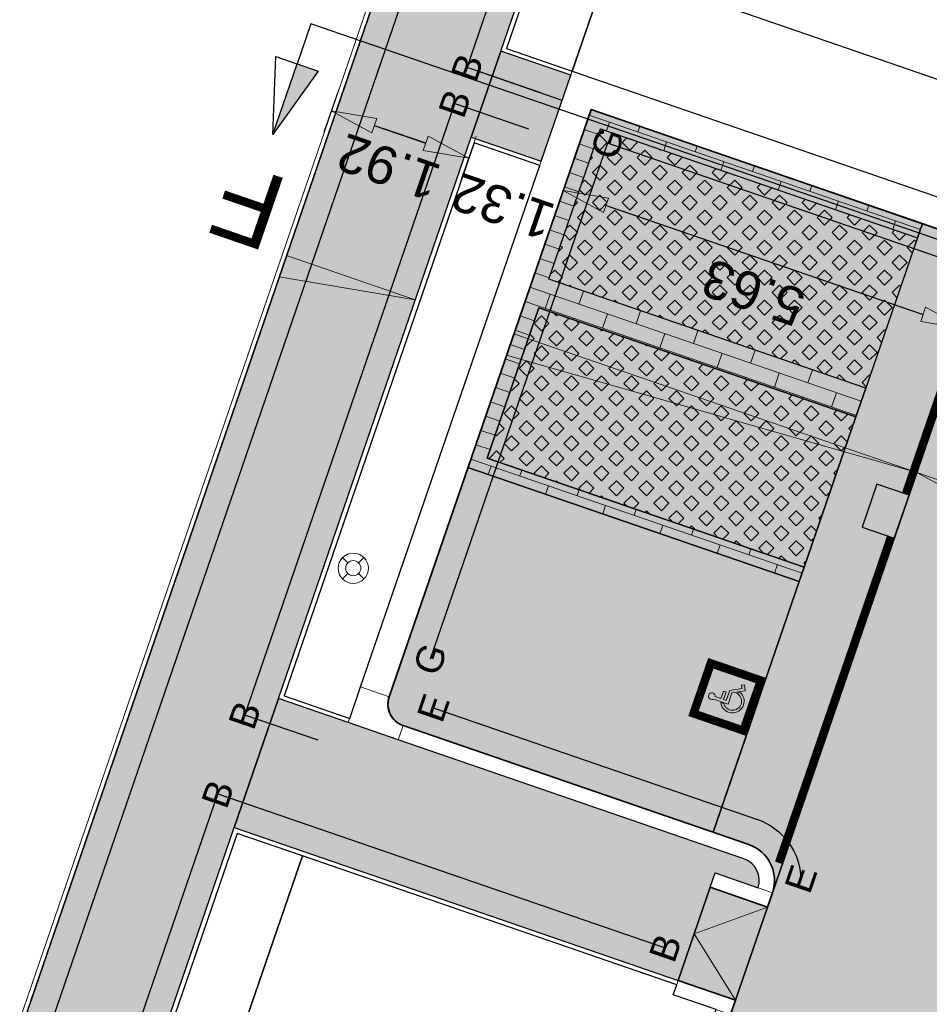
# Model space of a CAD drawing. Header units: metres. Extents: x 131295 to 132236, y 397710 to 398702.
# Tile 47 of 127: x 131478 to 131490, y 397944 to 397957. Entities that reach past the tile are written whole.
import ezdxf
from ezdxf.enums import TextEntityAlignment as Align

# ---------------------------------------------------------------- set-up
doc = ezdxf.new("R2010")
doc.units = ezdxf.units.M
doc.linetypes.add('AL-MATERIAALS', pattern=[2, 1, -1])
doc.linetypes.add('MA-1-3', pattern=[4, 1, -3])
doc.layers.get('Defpoints').update_dxf_attribs({"color": 128})
for name, color, linetype, lineweight in [('N-D-dwarsprofiel situatie @ 0.2', 7, 'Continuous', 25), ('N-IE-markering 1 - 3 streep 0.10', 255, 'MA-1-3', 18), ('N-IE-markering ononderbroken', 255, 'Continuous', 18), ('N-IE-verkeersbordpaal @ 0.2', 190, 'Continuous', 18), ('N-KO-inritperronband 180-200x250mm', 3, 'Continuous', 35), ('N-KO-opsluitband 60x200mm', 2, 'Continuous', 25), ('N-KO-opsluitband achterkant', 8, 'Continuous', 5), ('N-KO-tekst banden', 1, 'Continuous', 18), ('N-KO-trottoirband 180-200x250mm', 3, 'Continuous', 35), ('N-KO-trottoirband 380-400x250mm', 3, 'Continuous', 35), ('N-KO-trottoirband achterkant', 8, 'Continuous', 5), ('N-RI-straatkolk', 7, 'Continuous', 25), ('N-VH-afschotrichting', 250, 'Continuous', 18), ('N-VH-afschotrichting @ 0.2', 250, 'Continuous', 18), ("N-VH-arcering 'MAT' grijs 254", 254, 'Continuous', 18), ('N-VH-arcering betontegels blokverband', 8, 'Continuous', 5), ('N-VH-arcering betontegels halfsteensverband', 8, 'Continuous', 5), ('N-VH-arcering grasbetontegels', 8, 'Continuous', 5), ('N-VH-arcering SBS WF halfsteensverband', 8, 'Continuous', 5), ('X-AL-maatvoering', 1, 'Continuous', 18), ('X-AL-materiaalscheiding', 1, 'AL-MATERIAALS', 18)]:
    doc.layers.add(name, color=color, linetype=linetype, lineweight=lineweight)
for name, color, linetype, lineweight, true_color in [('N-GR-arcering gras', 7, 'Continuous', 5, 0xecffb3), ("N-VH-arcering 'MAT' kleur 1 (heiderood)", 7, 'Continuous', 18, 0xd98c8c), ("N-VH-arcering 'MAT' kleur 5 (roodbruin)", 7, 'Continuous', 18, 0xc5a6a0)]:
    doc.layers.add(name, color=color, linetype=linetype, lineweight=lineweight, true_color=true_color)
for name, color, linetype, plot in [('X-AL-contourlijnen', 30, 'Continuous', False), ('X-AL-hulplijn bandenlijnnummers', 30, 'Continuous', False), ('X-AL-hulplijn hoogtetekst', 190, 'Continuous', False)]:
    doc.layers.add(name, color=color, linetype=linetype, plot=plot)
doc.styles.add('CS Annotative', font='arial.ttf')
doc.dimstyles.new('CS Annotative', dxfattribs={"dimtxt": 2.5, "dimasz": 3, "dimexe": 0.18, "dimexo": 0.0625, "dimgap": 1, "dimtad": 1, "dimzin": 0, "dimdsep": 46, "dimtxsty": 'CS Annotative', "dimblk": 'CS Dimensionpijl', "dimcen": 0, "dimse1": 1, "dimse2": 1, "dimclrd": 256, "dimclre": 256, "dimclrt": 2, "dimadec": 0, "dimazin": 0, "dimtm": 1e-09, "dimtfac": 1, "dimtofl": 0, "dimtmove": 1, "dimatfit": 3, "dimfxl": 1, "dimtfillclr": 256, "dimtolj": 1, "dimtzin": 0, "dimarcsym": 0})

# ---------------------------------------------------------------- blocks, each defined once
blk = doc.blocks.new('*U165')
at = {"true_color": 0xffffff}
h = blk.add_hatch(color=7, dxfattribs=at)
h.dxf.hatch_style = 1
edge = h.paths.add_edge_path()
edge.add_line((-0.08393908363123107, 0.3889827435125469), (-0.06714476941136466, 0.2680391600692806))
edge.add_line((-0.0671447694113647, 0.2680391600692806), (-0.3337279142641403, 0.224838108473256))
edge.add_line((-0.3337279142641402, 0.224838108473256), (-0.4088853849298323, 0.006378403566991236))
edge.add_line((-0.4088853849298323, 0.006378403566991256), (-0.6942867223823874, 0.1045660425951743))
edge.add_arc((-0.7289931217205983, 0.1616810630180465), 0.06683307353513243, 160.9582854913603, 301.2852928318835, ccw=False)
edge.add_arc((-0.7289623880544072, 0.1616704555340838), 0.06686558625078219, -6.841474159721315, 160.9582854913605, ccw=False)
edge.add_line((-0.6625729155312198, 0.1537052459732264), (-0.5507660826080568, 0.115239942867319))
edge.add_line((-0.5507660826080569, 0.115239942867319), (-0.4999011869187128, 0.2630885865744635))
edge.add_line((-0.4999011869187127, 0.2630885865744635), (-0.4462066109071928, 0.2446158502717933))
edge.add_line((-0.4462066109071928, 0.2446158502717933), (-0.497071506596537, 0.09676720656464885))
edge.add_line((-0.497071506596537, 0.09676720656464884), (-0.4448435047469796, 0.07879902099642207))
edge.add_line((-0.4448435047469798, 0.07879902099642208), (-0.3765406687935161, 0.2749409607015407))
edge.add_line((-0.3765406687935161, 0.2749409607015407), (-0.1281917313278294, 0.315364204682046))
edge.add_line((-0.1281917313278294, 0.315364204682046), (-0.1403595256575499, 0.3804235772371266))
edge.add_line((-0.1403595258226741, 0.3804235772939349), (-0.08393908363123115, 0.3889827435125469))
h = blk.add_hatch(color=7, dxfattribs=at)
h.dxf.hatch_style = 1
edge = h.paths.add_edge_path()
edge.add_line((-0.2358703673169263, 0.2199649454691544), (-0.1666229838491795, 0.2323387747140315))
edge.add_arc((-0.3199415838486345, 0.06162286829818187), 0.2294569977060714, 341.140652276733, 408.07324095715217, ccw=False)
edge.add_arc((-0.3220032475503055, 0.0623270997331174), 0.2316356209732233, 186.7605748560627, 341.140652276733, ccw=False)
edge.add_line((-0.5520282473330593, 0.03505879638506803), (-0.4924494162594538, 0.0145616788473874))
edge.add_arc((-0.3198620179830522, 0.062754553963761), 0.179189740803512, 195.6017270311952, 340.8254340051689)
edge.add_arc((-0.3188044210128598, 0.06238678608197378), 0.1780700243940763, 340.8254340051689, 422.2419775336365)
at = {"layer": 'N-VH-arcering betontegels halfsteensverband'}
h = blk.add_hatch(color=256, dxfattribs=at)
h.dxf.hatch_style = 1
h.paths.add_polyline_path([(-0.1463938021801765, -0.4255218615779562), (0.1463938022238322, 0.4255218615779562), (-0.7046499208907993, 0.718309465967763), (-0.9974375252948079, -0.1327342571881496)])
at = {"color": 7, "lineweight": 0, "true_color": 0xffffff}
for points in [[(-0.08393908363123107, 0.3889827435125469), (-0.0671447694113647, 0.2680391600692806), (-0.3337279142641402, 0.224838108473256), (-0.4088853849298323, 0.006378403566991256), (-0.6942867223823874, 0.1045660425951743, -0.7023360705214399), (-0.7921691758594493, 0.1834857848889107, -0.898823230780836), (-0.6625729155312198, 0.1537052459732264), (-0.5507660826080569, 0.115239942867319), (-0.4999011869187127, 0.2630885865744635), (-0.4462066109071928, 0.2446158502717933), (-0.497071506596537, 0.09676720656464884), (-0.4448435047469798, 0.07879902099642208), (-0.3765406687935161, 0.2749409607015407), (-0.1281917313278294, 0.315364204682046), (-0.1403595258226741, 0.3804235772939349)], [(-0.2358703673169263, 0.2199649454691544), (-0.1666229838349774, 0.2323387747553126, -0.3006450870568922), (-0.1028029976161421, -0.01254820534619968, -0.798147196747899), (-0.5520282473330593, 0.03505879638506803), (-0.4924494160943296, 0.01456167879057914, 0.7347322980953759), (-0.150613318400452, 0.003900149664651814, 0.3709857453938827), (-0.2358703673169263, 0.2199649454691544)]]:
    blk.add_lwpolyline(points, format="xyb", close=True, dxfattribs=at)
at = {"layer": 'N-VH-arcering betontegels halfsteensverband', "flags": 128}
blk.add_lwpolyline([(-0.1463938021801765, -0.4255218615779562), (0.1463938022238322, 0.4255218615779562), (-0.7046499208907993, 0.718309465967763), (-0.9974375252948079, -0.1327342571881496)], close=True, dxfattribs=at)
blk = doc.blocks.new('CS Dimensionpijl')
h = blk.add_hatch(color=256)
h.dxf.hatch_style = 1
h.paths.add_polyline_path([(-1, -0.1666666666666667), (0, 0), (-1, 0.1666666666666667)])
at = {"flags": 128}
blk.add_lwpolyline([(0, 0.5), (0, -0.5)], dxfattribs=at)
blk.add_lwpolyline([(-1, -0.1666666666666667), (0, 0), (-1, 0.1666666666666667)], close=True, dxfattribs=at)
blk = doc.blocks.new('*D356')
at = {"layer": 'Defpoints', "color": 0, "transparency": 16777216}
for p in [(131482.8942012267, 397958.1416710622), (131484.7097614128, 397957.5170574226), (131483.7338027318, 397954.680245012)]:
    blk.add_point(p, dxfattribs=at)
at = {"layer": 'X-AL-maatvoering', "lineweight": -2, "transparency": 16777216}
blk.add_line((131482.4856050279, 397955.1096669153), (131483.1664402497, 397954.8754367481), dxfattribs=at)
at = {"layer": 'X-AL-maatvoering', "lineweight": -2, "transparency": 16777216, "xscale": 0.6000000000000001, "yscale": 0.6000000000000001, "zscale": 0.6000000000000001}
for p, rotation in [((131481.9182425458, 397955.3048586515), 161.0150634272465), ((131483.7338027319, 397954.680245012), 341.0150634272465)]:
    blk.add_blockref('CS Dimensionpijl', p, dxfattribs=dict(at, rotation=rotation))
at = {"layer": 'X-AL-maatvoering', "color": 2, "transparency": 16777216, "insert": (131482.6779090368, 397954.5620310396), "char_height": 0.5, "attachment_point": 5, "rotation": 161.0150634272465, "style": 'CS Annotative'}
blk.add_mtext('\\A1;1.92', dxfattribs=at)
blk = doc.blocks.new('*D357')
at = {"layer": 'Defpoints', "color": 0, "transparency": 16777216}
for p in [(131484.7097614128, 397957.5170574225), (131484.9817815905, 397954.2508983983), (131484.9817815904, 397954.2508983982)]:
    blk.add_point(p, dxfattribs=at)
at = {"layer": 'X-AL-maatvoering', "lineweight": -2, "transparency": 16777216}
for p, q in [((131483.1664402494, 397954.8754367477), (131482.5990777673, 397955.0706284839)), ((131485.5491440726, 397954.055706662), (131486.1165065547, 397953.8605149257))]:
    blk.add_line(p, q, dxfattribs=at)
at = {"layer": 'X-AL-maatvoering', "lineweight": -2, "transparency": 16777216, "xscale": 0.6000000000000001, "yscale": 0.6000000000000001, "zscale": 0.6000000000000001}
for p, rotation in [((131483.7338027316, 397954.6802450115), 341.0150634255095), ((131484.9817815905, 397954.2508983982), 161.0150634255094)]:
    blk.add_blockref('CS Dimensionpijl', p, dxfattribs=dict(at, rotation=rotation))
at = {"layer": 'X-AL-maatvoering', "color": 2, "transparency": 16777216, "insert": (131484.1856278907, 397954.0431448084), "char_height": 0.5, "attachment_point": 5, "rotation": 161.01506342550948, "style": 'CS Annotative'}
blk.add_mtext('\\A1;1.32', dxfattribs=at)
blk = doc.blocks.new('*D358')
at = {"layer": 'Defpoints', "color": 0, "transparency": 16777216}
for p in [(131484.9817815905, 397954.2508983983), (131490.3055328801, 397952.4193492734), (131487.7352660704, 397944.9483723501)]:
    blk.add_point(p, dxfattribs=at)
at = {"layer": 'X-AL-maatvoering', "lineweight": -2, "transparency": 16777216}
blk.add_line((131485.5491440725, 397954.0557066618), (131489.738170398, 397952.6145410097), dxfattribs=at)
at = {"layer": 'X-AL-maatvoering', "lineweight": -2, "transparency": 16777216, "xscale": 0.6000000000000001, "yscale": 0.6000000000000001, "zscale": 0.6000000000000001}
for p, rotation in [((131484.9817815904, 397954.250898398), 161.0150634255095), ((131490.3055328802, 397952.4193492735), 341.0150634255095)]:
    blk.add_blockref('CS Dimensionpijl', p, dxfattribs=dict(at, rotation=rotation))
at = {"layer": 'X-AL-maatvoering', "color": 2, "transparency": 16777216, "insert": (131487.4954881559, 397952.9044417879), "char_height": 0.5, "attachment_point": 5, "rotation": 161.01506342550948, "style": 'CS Annotative'}
blk.add_mtext('\\A1;5.63', dxfattribs=at)
blk = doc.blocks.new('*U442')
at = {"ltscale": 0.2}
h = blk.add_hatch(color=256, dxfattribs=at)
h.dxf.hatch_style = 1
h.paths.add_polyline_path([(0, 0), (-8.510438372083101, 2.92787643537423), (-8.998417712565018, 1.509470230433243)])
blk.add_lwpolyline([(0, 0), (-8.510438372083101, 2.92787643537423), (-8.998417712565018, 1.509470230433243)], close=True, dxfattribs=at)
blk = doc.blocks.new('*U443')
at = {"ltscale": 0.2}
h = blk.add_hatch(color=256, dxfattribs=at)
h.dxf.hatch_style = 1
h.paths.add_polyline_path([(0, 0), (-26.61875645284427, 9.157745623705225), (-27.10673579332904, 7.739339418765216)])
blk.add_lwpolyline([(0, 0), (-26.61875645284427, 9.157745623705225), (-27.10673579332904, 7.739339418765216)], close=True, dxfattribs=at)
blk = doc.blocks.new('*U445')
at = {"ltscale": 0.2}
h = blk.add_hatch(color=256, dxfattribs=at)
h.dxf.hatch_style = 1
h.paths.add_polyline_path([(0, 0), (8.53224326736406, -2.935378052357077), (8.044263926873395, -4.353784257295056)])
blk.add_lwpolyline([(0, 0), (8.53224326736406, -2.935378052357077), (8.044263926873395, -4.353784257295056)], close=True, dxfattribs=at)
blk = doc.blocks.new('*U518')
blk.add_hatch(color=256).paths.add_polyline_path([(-57.64961600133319, 16.86355064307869), (-56.24983926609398, 16.38271133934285), (-59.25654223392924, 12.19140063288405)])
for p, q in [((-59.25654223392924, 12.19140063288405), (-59.05066343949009, 17.34482644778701)), ((-59.05066343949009, 17.34482644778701), (-57.65025135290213, 16.86376889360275)), ((-59.25654223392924, 12.19140063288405), (-57.64961600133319, 16.86355064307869)), ((-56.24983926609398, 16.38271133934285), (-59.25654223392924, 12.19140063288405)), ((-57.64961600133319, 16.86355064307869), (-56.24983926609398, 16.38271133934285))]:
    blk.add_line(p, q)
at = {"ltscale": 10, "flags": 128}
blk.add_lwpolyline([(-56.73792976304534, 19.5142851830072), (-57.64961600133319, 16.86355064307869)], dxfattribs=at)
blk.add_lwpolyline([(42.553447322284, -14.6357138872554), (-56.73792976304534, 19.5142851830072)])
at = {"lineweight": 50, "style": 'CS Annotative'}
for tag, p in [('Dwp2:', (-60.88193229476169, 7.474620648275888)), ('Dwp1:', (38.41143310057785, -26.68771778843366))]:
    blk.add_attdef(tag, text='', height=5, rotation=161.02, dxfattribs=at).set_placement(p, align=Align.MIDDLE_CENTER)
blk = doc.blocks.new('CS Verkeersbordpaal')
at = {"flags": 128}
for points in [[(-0.7071067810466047, 0.7071067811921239), (-0.3535533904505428, 0.3535533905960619)], [(0.3535533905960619, 0.3535533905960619), (0.7071067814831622, 0.7071067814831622)], [(-0.7071067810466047, -0.7071067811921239), (-0.3535533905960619, -0.3535533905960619)], [(0.3535533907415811, -0.3535533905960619), (0.707106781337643, -0.7071067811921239)]]:
    blk.add_lwpolyline(points, dxfattribs=at)
for radius in [1, 0.5000000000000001]:
    blk.add_circle((0, 0), radius)
blk = doc.blocks.new('*U141')
blk.add_lwpolyline([(-1.601851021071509, 2.178663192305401), (-2.627170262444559, -0.640684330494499), (-0.5126596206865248, -1.40967376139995), (0.5126596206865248, 1.40967376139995)], close=True)
blk.add_solid([(-1.601851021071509, 2.178663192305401), (0.5126596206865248, 1.40967376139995), (-1.601851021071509, 2.178663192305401), (-2.627170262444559, -0.640684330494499)])

msp = doc.modelspace()

# ---------------------------------------------------------------- hatches: boundary and pattern name
at = {"layer": 'N-GR-arcering gras'}
h = msp.add_hatch(color=256, dxfattribs=at)
h.dxf.hatch_style = 1
h.paths.add_polyline_path([(131488.9799059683, 397951.6400592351), (131484.790879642, 397953.0812248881), (131485.4740507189, 397955.0669935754), (131489.6630770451, 397953.6258279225)])
h = msp.add_hatch(color=256, dxfattribs=at)
h.dxf.hatch_style = 1
h.paths.add_polyline_path([(131488.849778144, 397951.2618175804), (131484.6607518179, 397952.7029832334), (131483.9775807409, 397950.7172145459), (131488.1666070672, 397949.2760488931)])
at = {"layer": "N-VH-arcering 'MAT' grijs 254"}
h = msp.add_hatch(color=256, dxfattribs=at)
h.dxf.hatch_style = 1
edge = h.paths.add_edge_path()
edge.add_line((131469.720884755, 397919.6016421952), (131468.6937363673, 397916.2076356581))
edge.add_line((131468.6937363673, 397916.2076356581), (131468.4773752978, 397915.0086965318))
edge.add_line((131468.4773752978, 397915.0086965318), (131471.6858443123, 397914.4296948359))
edge.add_line((131471.6858443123, 397914.4296948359), (131472.6788368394, 397914.3013070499))
edge.add_arc((131473.529258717, 397919.0253712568), 4.800000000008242, 259.7949652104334, 311.7805349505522)
edge.add_line((131476.7273987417, 397915.4459997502), (131471.7242056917, 397916.3457020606))
edge.add_arc((131471.9011924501, 397917.3299152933), 0.9999999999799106, 161.0447215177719, 259.8057040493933, ccw=False)
edge.add_line((131470.9554200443, 397917.6547453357), (131475.5837711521, 397931.1306132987))
edge.add_line((131475.5837711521, 397931.1306132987), (131475.9735672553, 397932.2655403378))
edge.add_line((131475.9735672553, 397932.2655403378), (131478.6631603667, 397940.0965369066))
edge.add_line((131478.6631603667, 397940.0965369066), (131479.0529564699, 397941.2314639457))
edge.add_line((131479.0529564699, 397941.2314639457), (131480.6354771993, 397945.8391179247))
edge.add_line((131480.6354771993, 397945.8391179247), (131481.220171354, 397947.5415084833))
edge.add_line((131481.220171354, 397947.5415084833), (131483.7668392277, 397954.9563651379))
edge.add_line((131483.7668392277, 397954.9563651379), (131484.1566353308, 397956.0912921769))
edge.add_line((131484.1566353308, 397956.0912921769), (131485.1168426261, 397958.8870236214))
edge.add_line((131485.1168426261, 397958.8870236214), (131485.5066387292, 397960.0219506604))
edge.add_line((131485.5066387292, 397960.0219506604), (131488.1962318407, 397967.8529472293))
edge.add_line((131488.1962318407, 397967.8529472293), (131488.5860279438, 397968.9878742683))
edge.add_line((131488.5860279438, 397968.9878742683), (131489.8705430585, 397972.7278576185))
edge.add_line((131489.8705430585, 397972.7278576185), (131490.2603391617, 397973.8627846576))
edge.add_line((131490.2603391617, 397973.8627846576), (131492.9499322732, 397981.6937812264))
edge.add_line((131492.9499322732, 397981.6937812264), (131493.3397283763, 397982.8287082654))
edge.add_line((131493.3397283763, 397982.8287082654), (131494.9180317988, 397987.4240831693))
edge.add_line((131494.9180317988, 397987.4240831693), (131495.307827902, 397988.5590102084))
edge.add_line((131495.307827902, 397988.5590102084), (131497.9974210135, 397996.3900067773))
edge.add_line((131497.9974210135, 397996.3900067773), (131498.3872171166, 397997.5249338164))
edge.add_line((131498.3872171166, 397997.5249338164), (131500.5216417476, 398003.7395065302))
edge.add_arc((131501.4674141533, 398003.4146764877), 0.9999999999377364, 71.01506341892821, 161.0447215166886, ccw=False)
edge.add_line((131501.7927337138, 398004.3602806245), (131507.3103871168, 398002.4620226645))
edge.add_line((131507.3103871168, 398002.4620226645), (131509.6426286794, 398009.2411332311))
edge.add_arc((131505.1037288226, 398010.8026671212), 4.799999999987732, 341.0150634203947, 431.0336210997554)
edge.add_line((131506.6637925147, 398015.3420725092), (131505.7343337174, 398015.7143712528))
edge.add_line((131505.7343337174, 398015.7143712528), (131501.2186420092, 398017.2662852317))
edge.add_line((131501.2186420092, 398017.2662852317), (131501.0723860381, 398016.8407159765))
edge.add_line((131501.0723860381, 398016.8407159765), (131500.7886732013, 398016.9382199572))
edge.add_line((131500.7886732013, 398016.9382199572), (131500.3499052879, 398015.6615121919))
edge.add_line((131500.3499052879, 398015.6615121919), (131500.4633904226, 398015.6225105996))
edge.add_line((131500.4633904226, 398015.6225105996), (131506.0950346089, 398013.6870756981))
edge.add_arc((131505.1199948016, 398010.8499473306), 2.999999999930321, -18.984936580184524, 71.0336211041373, ccw=False)
edge.add_line((131507.956807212, 398009.8739886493), (131506.5191944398, 398005.6952894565))
edge.add_arc((131505.573590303, 398006.0206090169), 1.000000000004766, 251.0150634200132, 341.0150634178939, ccw=False)
edge.add_line((131505.2482707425, 398005.0750048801), (131499.7292464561, 398006.97373447))
edge.add_line((131499.7292464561, 398006.97373447), (131498.1082772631, 398002.2541342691))
edge.add_line((131498.1082772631, 398002.2541342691), (131469.720884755, 397919.6016421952))
h = msp.add_hatch(color=256, dxfattribs=at)
h.dxf.hatch_style = 1
h.paths.add_polyline_path([(131485.0823607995, 397955.7728115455), (131484.1566353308, 397956.0912921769), (131483.7668392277, 397954.9563651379), (131484.6919773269, 397954.6380865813)])
h = msp.add_hatch(color=256, dxfattribs=at)
h.dxf.hatch_style = 1
edge = h.paths.add_edge_path()
edge.add_line((131482.8033948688, 397946.9968264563), (131482.141471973, 397947.2245501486))
edge.add_line((131482.141471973, 397947.2245501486), (131481.220171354, 397947.5415084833))
edge.add_line((131481.220171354, 397947.5415084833), (131480.6354771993, 397945.8391179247))
edge.add_line((131480.6354771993, 397945.8391179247), (131486.5014063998, 397943.8210414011))
edge.add_line((131486.5014063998, 397943.8210414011), (131486.9243218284, 397945.0503267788))
edge.add_line((131486.9243218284, 397945.0503267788), (131486.9893857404, 397945.2394476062))
edge.add_line((131486.9893857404, 397945.2394476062), (131487.5567482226, 397945.04425587))
edge.add_arc((131487.2730669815, 397945.1418517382), 0.3000000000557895, 341.0150634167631, 431.0150634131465)
edge.add_line((131487.3706628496, 397945.4255329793), (131482.8033948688, 397946.9968264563))
h = msp.add_hatch(color=256, dxfattribs=at)
h.dxf.hatch_style = 1
h.paths.add_polyline_path([(131487.6808051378, 397944.7900711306), (131486.9243218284, 397945.0503267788), (131486.5014063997, 397943.821041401), (131487.2578897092, 397943.5607857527)])
at = {"layer": "N-VH-arcering 'MAT' kleur 1 (heiderood)"}
h = msp.add_hatch(color=256, dxfattribs=at)
h.dxf.hatch_style = 1
h.paths.add_polyline_path([(131499.7586533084, 397964.5271665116), (131499.8562491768, 397964.8108477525), (131500.5394202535, 397966.7966164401), (131500.6370161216, 397967.080297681), (131508.4446855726, 397989.774796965), (131508.5097494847, 397989.9639177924), (131508.9977288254, 397991.3823239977), (131509.0627927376, 397991.571444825), (131511.3400296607, 397998.1906737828), (131513.7678372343, 398005.2475654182), (131509.0398165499, 398006.8741632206), (131505.0558982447, 397995.2941351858), (131501.5424469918, 397985.081610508), (131500.0008036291, 397980.6005263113), (131496.4873523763, 397970.3880016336), (131495.2399400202, 397966.7621566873), (131491.7264887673, 397956.5496320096), (131490.8038729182, 397953.8678708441), (131487.7458690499, 397944.979191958), (131487.6808051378, 397944.7900711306), (131487.2578897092, 397943.5607857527), (131487.1928257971, 397943.3716649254), (131485.6925035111, 397939.0106884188), (131482.1790522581, 397928.7981637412), (131478.8614384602, 397919.1548784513), (131483.5894591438, 397917.5282806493), (131487.9977054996, 397930.3417001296), (131490.144814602, 397936.5826874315), (131492.9429723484, 397944.7160733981), (131495.0900814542, 397950.9570606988)])
at = {"layer": "N-VH-arcering 'MAT' kleur 5 (roodbruin)"}
h = msp.add_hatch(color=256, dxfattribs=at)
h.dxf.hatch_style = 1
h.paths.add_polyline_path([(131484.790879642, 397953.0812248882), (131485.4740507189, 397955.0669935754), (131489.6630770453, 397953.6258279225), (131489.7281409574, 397953.8149487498), (131485.3499938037, 397955.3211783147), (131483.7233960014, 397950.5931576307), (131488.1015431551, 397949.0869280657), (131488.1666070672, 397949.2760488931), (131483.9775807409, 397950.7172145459), (131484.6607518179, 397952.7029832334), (131488.8497781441, 397951.2618175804), (131488.9799059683, 397951.6400592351)])
h = msp.add_hatch(color=256, dxfattribs=at)
h.dxf.hatch_style = 1
edge = h.paths.add_edge_path()
edge.add_arc((131490.4256312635, 397953.9979986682), 0.3999999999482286, 251.01506341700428, 341.0150634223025, ccw=False)
edge.add_line((131490.2955034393, 397953.6197570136), (131489.7281409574, 397953.8149487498))
edge.add_line((131489.7281409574, 397953.8149487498), (131489.6630770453, 397953.6258279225))
edge.add_line((131489.6630770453, 397953.6258279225), (131488.9799059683, 397951.6400592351))
edge.add_line((131488.9799059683, 397951.6400592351), (131488.8497781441, 397951.2618175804))
edge.add_line((131488.8497781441, 397951.2618175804), (131488.1666070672, 397949.2760488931))
edge.add_line((131488.1666070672, 397949.2760488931), (131488.1015431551, 397949.0869280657))
edge.add_line((131488.1015431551, 397949.0869280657), (131487.5810318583, 397947.5739614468))
edge.add_line((131487.5810318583, 397947.5739614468), (131487.4834359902, 397947.2902802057))
edge.add_line((131487.4834359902, 397947.2902802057), (131486.9629246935, 397945.7773135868))
edge.add_line((131486.9629246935, 397945.7773135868), (131487.4357267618, 397945.6146538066))
edge.add_arc((131487.2730669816, 397945.1418517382), 0.4999999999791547, -18.984936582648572, 71.0150634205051, ccw=False)
edge.add_line((131487.7458690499, 397944.979191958), (131490.8038729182, 397953.8678708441))
h = msp.add_hatch(color=256, dxfattribs=at)
h.dxf.hatch_style = 1
edge = h.paths.add_edge_path()
edge.add_line((131488.1015431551, 397949.0869280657), (131483.7233960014, 397950.5931576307))
edge.add_line((131483.7233960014, 397950.5931576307), (131482.6823734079, 397947.5672243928))
edge.add_arc((131482.9660546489, 397947.4696285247), 0.2999999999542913, 161.0150634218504, 251.0150634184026)
edge.add_line((131482.8684587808, 397947.1859472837), (131486.9629246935, 397945.7773135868))
edge.add_line((131486.9629246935, 397945.7773135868), (131488.1015431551, 397949.0869280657))
at = {"layer": 'N-VH-arcering grasbetontegels'}
h = msp.add_hatch(dxfattribs=at)
h.set_pattern_fill('CS-GRASBETONSTEEN', color=256)
h.set_pattern_definition([(45, (-49.91514938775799, -145.0880226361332), (-0.1979898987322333, 0.1979898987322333), [0.14, -0.14]), (135, (-49.91514938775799, -145.0880226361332), (-0.1979898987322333, -0.1979898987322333), [0.14, -0.14]), (45, (-50.01414338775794, -144.9890286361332), (-0.1979898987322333, 0.1979898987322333), [0.14, -0.14]), (135, (-49.81615538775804, -144.9890286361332), (-0.1979898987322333, -0.1979898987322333), [0.14, -0.14])])
h.paths.add_polyline_path([(131488.9799059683, 397951.6400592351), (131484.790879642, 397953.0812248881), (131485.4740507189, 397955.0669935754), (131489.6630770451, 397953.6258279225)])
h = msp.add_hatch(dxfattribs=at)
h.set_pattern_fill('CS-GRASBETONSTEEN', color=256)
h.set_pattern_definition([(45, (-49.10185048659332, -142.7240122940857), (-0.1979898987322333, 0.1979898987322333), [0.14, -0.14]), (135, (-49.10185048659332, -142.7240122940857), (-0.1979898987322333, -0.1979898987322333), [0.14, -0.14]), (45, (-49.20084448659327, -142.6250182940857), (-0.1979898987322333, 0.1979898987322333), [0.14, -0.14]), (135, (-49.00285648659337, -142.6250182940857), (-0.1979898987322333, -0.1979898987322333), [0.14, -0.14])])
h.paths.add_polyline_path([(131488.849778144, 397951.2618175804), (131484.6607518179, 397952.7029832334), (131483.9775807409, 397950.7172145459), (131488.1666070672, 397949.2760488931)])
at = {"layer": 'N-VH-arcering SBS WF halfsteensverband'}
h = msp.add_hatch(dxfattribs=at)
h.set_pattern_fill('CS-WF HALFSTV', color=256, scale=20, angle=179.9962888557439)
h.set_pattern_definition([(341.0150634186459, (26375.62930064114, 79453.50666762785), (0.06506391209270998, 0.1891208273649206), []), (251.0150634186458, (26375.62930064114, 79453.50666762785), (0.3131777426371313, -0.3192486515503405), [0.2, -0.2])])
h.paths.add_polyline_path([(131484.790879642, 397953.0812248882), (131485.4740507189, 397955.0669935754), (131489.6630770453, 397953.6258279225), (131489.7281409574, 397953.8149487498), (131485.3499938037, 397955.3211783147), (131483.7233960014, 397950.5931576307), (131488.1015431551, 397949.0869280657), (131488.1666070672, 397949.2760488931), (131483.9775807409, 397950.7172145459), (131484.6607518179, 397952.7029832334), (131488.8497781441, 397951.2618175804), (131488.9799059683, 397951.6400592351)])

# ---------------------------------------------------------------- linework, layer by layer
at = {"layer": 'N-IE-markering 1 - 3 streep 0.10', "const_width": 0.1, "flags": 128}
for points in [[(131490.6438987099, 397953.5565699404), (131489.5041124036, 397950.2435608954)], [(131489.3089206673, 397949.6761984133), (131487.8287166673, 397945.3736995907)]]:
    msp.add_lwpolyline(points, dxfattribs=at)
at = {"layer": 'N-IE-markering ononderbroken', "const_width": 0.105, "flags": 128}
msp.add_lwpolyline([(131486.9303790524, 397948.0121152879), (131487.5973136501, 397947.782667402), (131487.3678657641, 397947.1157328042), (131486.7009311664, 397947.3451806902)], close=True, dxfattribs=at)
at = {"layer": 'N-KO-inritperronband 180-200x250mm'}
for points in [[(131487.7458690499, 397944.979191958), (131487.6808051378, 397944.7900711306), (131486.9243218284, 397945.0503267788)], [(131486.5014063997, 397943.821041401), (131487.2578897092, 397943.5607857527), (131487.1928257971, 397943.3716649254)]]:
    msp.add_lwpolyline(points, dxfattribs=at)
at = {"layer": 'N-KO-opsluitband 60x200mm', "flags": 128}
msp.add_lwpolyline([(131448.492, 397927.037), (131448.1858229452, 397926.1551776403), (131464.0850284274, 397920.6137285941), (131464.3862742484, 397921.499552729), (131465.8175513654, 397921.0128124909), (131469.7208847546, 397919.601642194), (131499.7292464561, 398006.97373447), (131505.2482707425, 398005.0750048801, 0.4142135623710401), (131506.5191944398, 398005.6952894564), (131507.956807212, 398009.8739886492, 0.4143084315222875), (131506.0950346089, 398013.6870756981), (131500.4633904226, 398015.6225105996)], format="xyb", dxfattribs=at)
for points in [[(131485.0823607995, 397955.7728115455), (131484.1566353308, 397956.0912921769), (131485.1168426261, 397958.8870236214), (131486.0440149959, 397958.5680452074)], [(131482.141471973, 397947.2245501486), (131481.220171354, 397947.5415084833), (131483.7668392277, 397954.9563651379), (131484.6919773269, 397954.6380865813)], [(131479.9709913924, 397940.9156291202), (131479.0529564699, 397941.2314639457), (131480.6354771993, 397945.8391179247), (131486.5014063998, 397943.8210414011)]]:
    msp.add_lwpolyline(points, dxfattribs=at)
at = {"layer": 'N-KO-opsluitband achterkant', "flags": 128}
msp.add_lwpolyline([(131448.5486806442, 397927.0173199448), (131448.2621603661, 397926.1921111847), (131464.0476879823, 397920.6902829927), (131464.3487871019, 397921.5756757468), (131465.8374119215, 397921.0694330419), (131469.6839440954, 397919.6787980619), (131499.6920000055, 398007.0499999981), (131505.2677899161, 398005.1317411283, 0.4142135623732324), (131506.4624581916, 398005.71480863), (131507.9000709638, 398009.8935078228, 0.4143084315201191), (131506.0755338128, 398013.6303331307), (131500.4438896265, 398015.5657680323)], format="xyb", dxfattribs=at)
for points in [[(131485.1018799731, 397955.8295477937), (131484.2328613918, 397956.1285193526), (131485.1540890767, 397958.8107580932), (131486.0244958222, 397958.5113089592)], [(131482.1609911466, 397947.2812863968), (131481.296397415, 397947.578735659), (131483.8040856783, 397954.8800996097), (131484.6724581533, 397954.5813503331)], [(131479.990510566, 397940.9723653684), (131479.1291825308, 397941.2686911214), (131480.6727236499, 397945.7628523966), (131486.4818872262, 397943.7643051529)]]:
    msp.add_lwpolyline(points, dxfattribs=at)
at = {"layer": 'N-KO-trottoirband 180-200x250mm'}
msp.add_lwpolyline([(131482.8684587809, 397947.1859472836), (131487.4357267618, 397945.6146538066, -0.4142135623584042), (131487.7458690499, 397944.979191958)], format="xyb", dxfattribs=at)
at = {"layer": 'N-KO-trottoirband 380-400x250mm'}
msp.add_lwpolyline([(131490.8038729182, 397953.8678708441, -0.4142135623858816), (131490.2955034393, 397953.6197570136), (131485.3499938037, 397955.3211783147), (131482.6823734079, 397947.5672243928, 0.4142135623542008), (131482.8684587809, 397947.1859472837)], format="xyb", dxfattribs=at)
at = {"layer": 'N-KO-trottoirband achterkant'}
for points in [[(131490.4256312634, 397953.9979986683), (131485.1018799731, 397955.8295477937), (131482.3041317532, 397947.697352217)], [(131486.9243218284, 397945.0503267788), (131486.9893857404, 397945.2394476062), (131487.7458690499, 397944.979191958)], [(131486.5014063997, 397943.821041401), (131486.4363424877, 397943.6319205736), (131487.1928257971, 397943.3716649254)]]:
    msp.add_lwpolyline(points, dxfattribs=at)
at = {"layer": 'N-KO-trottoirband achterkant', "flags": 128}
msp.add_lwpolyline([(131482.8684587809, 397947.1859472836), (131482.8033948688, 397946.9968264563), (131482.141471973, 397947.2245501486), (131482.3041317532, 397947.697352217), (131482.6823734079, 397947.5672243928)], dxfattribs=at)
at = {"layer": 'N-KO-trottoirband achterkant'}
msp.add_lwpolyline([(131487.5567482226, 397945.04425587, 0.4142135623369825), (131487.3706628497, 397945.4255329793), (131482.8033948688, 397946.9968264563)], format="xyb", dxfattribs=at)
at = {"layer": 'N-VH-afschotrichting', "flags": 128}
msp.add_lwpolyline([(131487.6808051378, 397944.7900711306), (131486.7128641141, 397944.4356840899), (131487.2578897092, 397943.5607857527)], dxfattribs=at)
at = {"layer": 'X-AL-contourlijnen', "flags": 128}
for points in [[(131507.956807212, 398009.8739886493), (131506.5191944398, 398005.6952894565, -0.4142135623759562), (131505.2482707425, 398005.0750048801), (131499.7292464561, 398006.97373447), (131498.1082772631, 398002.2541342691), (131469.720884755, 397919.6016421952)], [(131479.0529564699, 397941.2314639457), (131480.6354771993, 397945.8391179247), (131481.220171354, 397947.5415084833), (131483.7668392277, 397954.9563651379), (131484.1566353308, 397956.0912921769), (131485.1168426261, 397958.8870236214), (131485.5066387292, 397960.0219506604), (131488.1962318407, 397967.8529472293), (131488.5860279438, 397968.9878742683), (131489.8705430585, 397972.7278576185), (131490.2603391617, 397973.8627846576), (131492.9499322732, 397981.6937812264), (131493.3397283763, 397982.8287082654), (131494.9180317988, 397987.4240831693), (131495.307827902, 397988.5590102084), (131497.9974210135, 397996.3900067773), (131498.3872171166, 397997.5249338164), (131500.5216417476, 398003.7395065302, -0.4143651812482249), (131501.7927337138, 398004.3602806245), (131507.3103871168, 398002.4620226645), (131509.6426286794, 398009.2411332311, 0.4143084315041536)]]:
    msp.add_lwpolyline(points, format="xyb", dxfattribs=at)
msp.add_lwpolyline([(131501.5424469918, 397985.081610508), (131500.0008036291, 397980.6005263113), (131496.4873523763, 397970.3880016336), (131495.2399400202, 397966.7621566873), (131491.7264887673, 397956.5496320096), (131490.8038729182, 397953.8678708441), (131487.7458690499, 397944.979191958), (131487.6808051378, 397944.7900711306), (131487.2578897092, 397943.5607857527), (131487.1928257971, 397943.3716649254)], dxfattribs=at)
for points in [[(131486.0244958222, 397958.5113089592), (131485.1540890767, 397958.8107580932), (131484.2328613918, 397956.1285193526), (131485.1018799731, 397955.8295477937)], [(131486.0244958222, 397958.5113089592), (131485.1018799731, 397955.8295477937), (131490.4256312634, 397953.9979986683), (131490.6147520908, 397953.9329347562), (131491.5373679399, 397956.6146959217), (131491.3482471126, 397956.6797598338)], [(131485.0823607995, 397955.7728115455), (131484.1566353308, 397956.0912921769), (131483.7668392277, 397954.9563651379), (131484.6919773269, 397954.6380865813)], [(131484.790879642, 397953.0812248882), (131485.4740507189, 397955.0669935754), (131489.6630770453, 397953.6258279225), (131489.7281409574, 397953.8149487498), (131485.3499938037, 397955.3211783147), (131483.7233960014, 397950.5931576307), (131488.1015431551, 397949.0869280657), (131488.1666070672, 397949.2760488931), (131483.9775807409, 397950.7172145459), (131484.6607518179, 397952.7029832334), (131488.8497781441, 397951.2618175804), (131488.9799059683, 397951.6400592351)], [(131488.9799059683, 397951.6400592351), (131484.790879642, 397953.0812248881), (131485.4740507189, 397955.0669935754), (131489.6630770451, 397953.6258279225)], [(131484.6724581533, 397954.5813503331), (131483.8040856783, 397954.8800996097), (131481.296397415, 397947.578735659), (131482.1609911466, 397947.2812863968), (131482.3041317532, 397947.697352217)], [(131488.849778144, 397951.2618175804), (131484.6607518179, 397952.7029832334), (131483.9775807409, 397950.7172145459), (131488.1666070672, 397949.2760488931)], [(131481.5363775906, 397945.4657264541), (131480.6727236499, 397945.7628523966), (131479.1291825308, 397941.2686911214), (131479.990510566, 397940.9723653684)], [(131487.0037049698, 397943.4367288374), (131486.4363424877, 397943.6319205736), (131486.4818872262, 397943.7643051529), (131481.5363775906, 397945.4657264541), (131479.990510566, 397940.9723653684), (131485.3142618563, 397939.140816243), (131485.5033826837, 397939.0757523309)], [(131487.6808051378, 397944.7900711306), (131486.9243218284, 397945.0503267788), (131486.5014063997, 397943.821041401), (131487.2578897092, 397943.5607857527)]]:
    msp.add_lwpolyline(points, close=True, dxfattribs=at)
for points in [[(131490.8038729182, 397953.8678708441, -0.4142135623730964), (131490.2955034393, 397953.6197570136), (131489.7281409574, 397953.8149487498), (131489.6630770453, 397953.6258279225), (131488.9799059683, 397951.6400592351), (131488.8497781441, 397951.2618175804), (131488.1666070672, 397949.2760488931), (131488.1015431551, 397949.0869280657), (131487.5810318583, 397947.5739614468), (131487.4834359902, 397947.2902802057), (131486.9629246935, 397945.7773135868), (131487.4357267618, 397945.6146538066, -0.4142135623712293), (131487.7458690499, 397944.979191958)], [(131488.1015431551, 397949.0869280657), (131483.7233960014, 397950.5931576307), (131482.6823734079, 397947.5672243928, 0.4142135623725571), (131482.8684587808, 397947.1859472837), (131486.9629246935, 397945.7773135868)], [(131482.8033948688, 397946.9968264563), (131482.141471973, 397947.2245501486), (131481.220171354, 397947.5415084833), (131480.6354771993, 397945.8391179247), (131486.5014063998, 397943.8210414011), (131486.9243218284, 397945.0503267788), (131486.9893857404, 397945.2394476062), (131487.5567482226, 397945.04425587, 0.4142135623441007), (131487.3706628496, 397945.4255329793)]]:
    msp.add_lwpolyline(points, format="xyb", close=True, dxfattribs=at)
at = {"layer": 'X-AL-hulplijn bandenlijnnummers', "flags": 128}
msp.add_lwpolyline([(131448.0629626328, 397926.8683971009), (131447.7405213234, 397925.9397319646), (131464.3028476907, 397920.1671612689), (131464.60494927, 397921.0555017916), (131465.7016981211, 397920.6825259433), (131469.9363719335, 397919.151566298), (131499.9465174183, 398006.5288522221), (131505.1344088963, 398004.7440434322, 0.4142135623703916), (131506.8501558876, 398005.5814276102), (131508.2877686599, 398009.7601268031, 0.4143084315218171), (131506.2087892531, 398014.0180740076), (131500.8608579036, 398015.8560049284)], format="xyb", dxfattribs=at)
for points in [[(131484.6848177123, 397955.5394459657), (131483.7119833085, 397955.8741336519), (131484.8995716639, 397959.3319058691), (131485.874195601, 397958.9966025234)], [(131481.7439288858, 397946.9911845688), (131480.7755193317, 397947.3243499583), (131483.5495682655, 397955.4012473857), (131484.522157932, 397955.0666438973)], [(131479.5734483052, 397940.6822635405), (131478.6083044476, 397941.0143054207), (131480.4182062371, 397946.2840001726), (131486.3315870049, 397944.2495987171)]]:
    msp.add_lwpolyline(points, dxfattribs=at)
at = {"layer": 'X-AL-hulplijn bandenlijnnummers'}
for points in [[(131490.7447103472, 397953.3192582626, -0.1951202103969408), (131490.1816415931, 397953.2887955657), (131485.5670934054, 397954.8763550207), (131483.2236247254, 397948.0646106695)], [(131483.2660018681, 397947.4193128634), (131487.5495886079, 397945.9456152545, -0.314233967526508), (131488.1228688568, 397945.1602031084)]]:
    msp.add_lwpolyline(points, format="xyb", dxfattribs=at)
at = {"layer": 'X-AL-hulplijn hoogtetekst', "flags": 128}
msp.add_lwpolyline([(131448.1613629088, 397927.1518003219), (131447.7405213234, 397925.9397319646), (131464.3028476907, 397920.1671612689), (131464.60494927, 397921.0555017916), (131465.7016981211, 397920.6825259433), (131469.9363719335, 397919.151566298), (131499.9465174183, 398006.5288522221), (131505.1344088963, 398004.7440434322, 0.4142135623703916), (131506.8501558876, 398005.5814276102), (131508.2877686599, 398009.7601268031, 0.4143084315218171), (131506.2087892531, 398014.0180740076), (131500.5771450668, 398015.9535089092)], format="xyb", dxfattribs=at)
for points in [[(131484.9684989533, 397955.4418500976), (131483.7119833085, 397955.8741336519), (131484.8995716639, 397959.3319058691), (131486.157876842, 397958.8990066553)], [(131480.6326615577, 397958.9197166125), (131505.3432188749, 397950.4184555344)]]:
    msp.add_lwpolyline(points, dxfattribs=at)
at = {"layer": 'X-AL-materiaalscheiding', "flags": 128}
for points in [[(131485.1018799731, 397955.8295477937), (131486.0244958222, 397958.5113089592)], [(131484.1566353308, 397956.0912921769), (131483.7668392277, 397954.9563651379)], [(131490.8038729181, 397953.867870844), (131487.7458690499, 397944.979191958)], [(131489.7281409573, 397953.8149487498), (131486.9629246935, 397945.7773135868)], [(131488.1015431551, 397949.0869280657), (131483.7233960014, 397950.5931576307)], [(131481.220171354, 397947.5415084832), (131480.6354771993, 397945.8391179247)], [(131479.990510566, 397940.9723653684), (131481.5363775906, 397945.4657264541)], [(131486.9243218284, 397945.0503267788), (131486.5014063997, 397943.8210414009)], [(131487.6808051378, 397944.7900711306), (131487.2578897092, 397943.5607857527)]]:
    msp.add_lwpolyline(points, dxfattribs=at)
for points in [[(131488.9799059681, 397951.6400592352), (131484.790879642, 397953.0812248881), (131485.4740507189, 397955.0669935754), (131489.6630770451, 397953.6258279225)], [(131488.849778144, 397951.2618175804), (131484.6607518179, 397952.7029832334), (131483.9775807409, 397950.7172145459), (131488.1666070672, 397949.2760488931)]]:
    msp.add_lwpolyline(points, close=True, dxfattribs=at)

# ---------------------------------------------------------------- block references
at = {"layer": 'N-D-dwarsprofiel situatie @ 0.2'}
ref = msp.add_blockref('*U518', (131492.9948627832, 397952.5516545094), dxfattribs=dict(at, xscale=0.2, yscale=0.2, zscale=0.2))
ref.add_attrib('Dwp2:', 'F', dxfattribs={"layer": '0', "lineweight": 50, "height": 1, "rotation": 161.0199999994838, "style": 'CS Annotative'}).set_placement((131480.8184763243, 397954.0465786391), align=Align.MIDDLE_CENTER)
at = {"layer": 'N-IE-verkeersbordpaal @ 0.2', "xscale": 0.2, "yscale": 0.2, "zscale": 0.2}
msp.add_blockref('CS Verkeersbordpaal', (131482.2084826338, 397949.2636699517), dxfattribs=at)
at = {"layer": 'N-RI-straatkolk', "xscale": 0.2, "yscale": 0.2, "zscale": 0.2, "rotation": 1}
msp.add_blockref('*U141', (131489.4537967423, 397949.9436136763), dxfattribs=at)
at = {"layer": 'N-VH-afschotrichting @ 0.2', "xscale": 0.2, "yscale": 0.2, "zscale": 0.2}
for name, p in [('*U442', (131483.0283852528, 397952.8078823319)), ('*U443', (131489.6548937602, 397950.5281409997)), ('*U445', (131489.6548937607, 397950.5281409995))]:
    msp.add_blockref(name, p, dxfattribs=at)
at = {"layer": 'N-VH-arcering betontegels blokverband', "xscale": 0.667, "yscale": 0.667, "zscale": 0.667}
msp.add_blockref('*U165', (131487.4329454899, 397947.46627938), dxfattribs=at)

# ---------------------------------------------------------------- texts
at = {"layer": 'N-KO-tekst banden', "style": 'CS Annotative'}
for s, height, p in [('B', 0.3599999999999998, (131483.7119833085, 397955.8741336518)), ('B', 0.3599999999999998, (131483.5493235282, 397955.4013315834)), ('G', 0.3599999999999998, (131485.5670934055, 397954.8763550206)), ('G', 0.3599999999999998, (131483.2236247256, 397948.0646106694)), ('E', 0.3599999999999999, (131483.2660018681, 397947.4193128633)), ('B', 0.3599999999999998, (131480.7755193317, 397947.3243499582)), ('B', 0.3599999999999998, (131480.4182062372, 397946.2840001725)), ('E', 0.3599999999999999, (131488.1228688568, 397945.1602031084)), ('B', 0.3599999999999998, (131486.3315870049, 397944.249598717))]:
    msp.add_text(s, height=height, rotation=71.0187745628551, dxfattribs=at).set_placement(p, align=Align.MIDDLE)

# ---------------------------------------------------------------- dimensions: what is measured, and where the dimension line sits
at = {"layer": 'X-AL-maatvoering'}
dim = msp.add_aligned_dim(p1=(131482.8942012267, 397958.1416710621), p2=(131484.7097614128, 397957.5170574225), distance=-2.9999999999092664, dimstyle='CS Annotative', dxfattribs=at)
dim.commit()
dim.dimension.update_dxf_attribs({"geometry": '*D356', "text_midpoint": (131482.6779090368, 397954.5620310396)})
dim = msp.add_linear_dim(base=(131484.9817815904, 397954.2508983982), p1=(131484.7097614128, 397957.5170574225), p2=(131484.9817815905, 397954.2508983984), angle=161.0150634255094, dimstyle='CS Annotative', dxfattribs=at)
dim.commit()
dim.dimension.update_dxf_attribs({"geometry": '*D357', "text_midpoint": (131484.3337969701, 397954.4738268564), "dimtype": 160})
dim = msp.add_linear_dim(base=(131490.3055328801, 397952.4193492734), p1=(131484.9817815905, 397954.2508983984), p2=(131487.7352660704, 397944.9483723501), angle=161.0150634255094, dimstyle='CS Annotative', dxfattribs=at)
dim.commit()
dim.dimension.update_dxf_attribs({"geometry": '*D358', "text_midpoint": (131487.4954881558, 397952.9044417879)})

doc.saveas('drawing.dxf')
